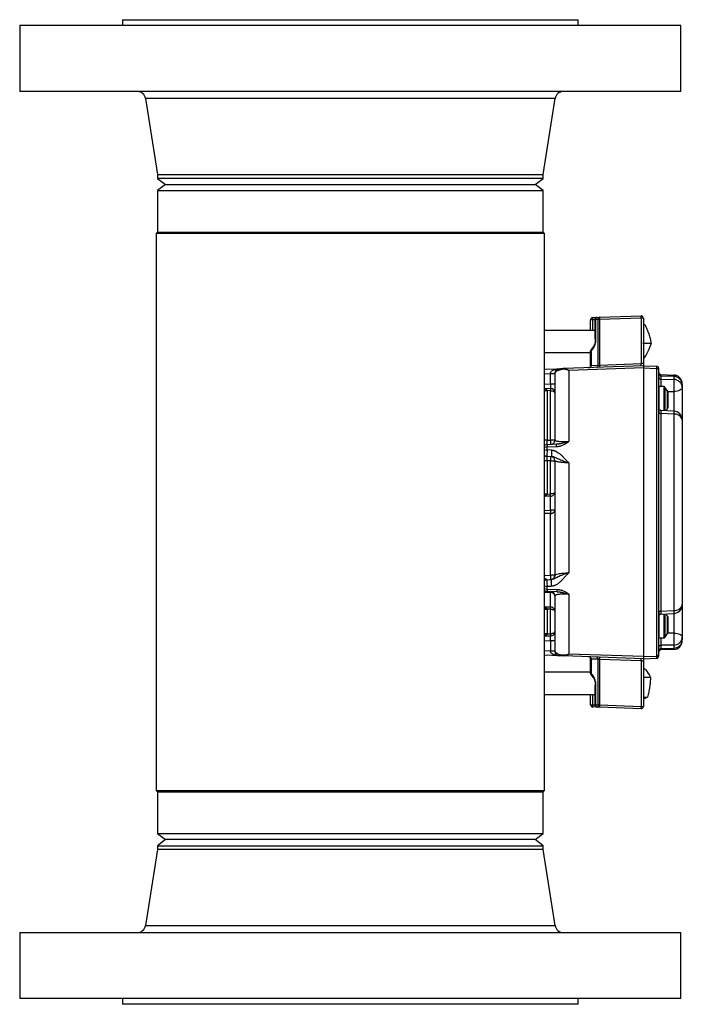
# Model space of a CAD drawing. Header units: inches. Extents: x -13.1 to 37.4, y 0.4 to 33.9.
# Tile 1 of 14: x -13.1 to -3.8, y 0.4 to 14.2. Entities that reach past the tile are written whole.
import ezdxf

# ---------------------------------------------------------------- set-up
doc = ezdxf.new("R2010")
doc.units = ezdxf.units.IN
doc.header["$MEASUREMENT"] = 0

msp = doc.modelspace()

# ---------------------------------------------------------------- linework, layer by layer
at = {"color": 7, "linetype": 'Continuous', "lineweight": 25}
for p, q in [((-13.114, 14.098), (-13.114, 13.173)), ((-13.114, 14.098), (-3.862, 14.098)), ((-11.677, 14.176), (-11.677, 14.098)), ((-11.677, 14.176), (-5.299, 14.176)), ((-5.299, 14.098), (-5.299, 14.176)), ((-3.862, 13.173), (-3.862, 14.098)), ((-3.862, 13.173), (-13.114, 13.173)), ((-11.353, 13.073), (-11.185, 12.011)), ((-5.791, 12.011), (-5.623, 13.073)), ((-11.185, 12.011), (-11.185, 11.956)), ((-11.185, 12.011), (-5.791, 12.011)), ((-5.791, 11.956), (-5.791, 12.011)), ((-11.185, 11.956), (-11.074, 11.871)), ((-5.791, 11.956), (-11.185, 11.956)), ((-11.074, 11.871), (-11.185, 11.786)), ((-11.074, 11.871), (-5.902, 11.871)), ((-5.902, 11.871), (-5.791, 11.956)), ((-5.791, 11.786), (-5.902, 11.871)), ((-11.185, 11.786), (-11.185, 11.204)), ((-11.185, 11.786), (-5.791, 11.786)), ((-5.791, 11.204), (-5.791, 11.786)), ((-11.185, 11.204), (-11.205, 11.185)), ((-11.205, 11.185), (-11.205, 3.389)), ((-10.998, 11.185), (-11.205, 11.185)), ((-11.185, 11.204), (-5.791, 11.204)), ((-5.771, 11.185), (-10.998, 11.185)), ((-5.771, 11.185), (-5.791, 11.204)), ((-5.771, 3.389), (-5.771, 11.185)), ((-5.094, 9.977), (-5.125, 9.977)), ((-5.125, 9.828), (-5.125, 9.977)), ((-5.095, 10.008), (-5.034, 10.01)), ((-5.094, 9.977), (-5.095, 10.008)), ((-5.064, 9.979), (-5.064, 9.708)), ((-5.02, 9.98), (-5.055, 9.979)), ((-5.055, 9.979), (-5.055, 9.708)), ((-5.034, 10.01), (-4.999, 10.012)), ((-4.999, 9.98), (-5.02, 9.98)), ((-5.02, 9.341), (-5.02, 9.98)), ((-4.999, 10.012), (-4.42, 10.032)), ((-4.42, 10.001), (-4.999, 9.98)), ((-4.999, 9.98), (-4.999, 9.343)), ((-4.42, 10.001), (-4.42, 9.363)), ((-4.419, 10.001), (-4.42, 10.001)), ((-4.387, 10.001), (-4.419, 10.001)), ((-4.387, 10.001), (-4.387, 9.365)), ((-5.064, 9.828), (-5.771, 9.828)), ((-4.387, 9.913), (-4.367, 9.91)), ((-4.387, 9.91), (-4.367, 9.91)), ((-4.383, 9.649), (-4.387, 9.659)), ((-4.387, 9.642), (-4.383, 9.649)), ((-4.383, 9.649), (-4.279, 9.649)), ((-5.771, 9.517), (-5.125, 9.517)), ((-5.116, 9.541), (-5.125, 9.541)), ((-5.125, 9.337), (-5.125, 9.541)), ((-5.116, 9.541), (-5.116, 9.338)), ((-5.771, 9.285), (-5.565, 9.292)), ((-5.498, 9.294), (-5.51, 9.293)), ((-4.387, 9.333), (-5.501, 9.294)), ((-5.501, 9.294), (-5.493, 9.293)), ((-4.387, 9.303), (-5.432, 9.269)), ((-5.432, 9.269), (-5.432, 8.274)), ((-5.116, 9.338), (-5.02, 9.341)), ((-4.999, 9.343), (-4.42, 9.363)), ((-4.387, 9.333), (-4.203, 9.327)), ((-4.387, 9.333), (-4.387, 9.303)), ((-4.387, 9.303), (-4.203, 9.297)), ((-4.387, 9.303), (-4.387, 7.283)), ((-4.203, 9.327), (-4.203, 9.297)), ((-4.203, 9.297), (-4.203, 5.269)), ((-5.687, 9.078), (-5.687, 9.225)), ((-5.687, 9.225), (-5.625, 9.225)), ((-4.142, 9.21), (-4.142, 9.19)), ((-4.142, 9.21), (-3.963, 9.204)), ((-4.142, 9.19), (-4.142, 9.144)), ((-3.963, 9.184), (-4.142, 9.19)), ((-4.142, 9.144), (-3.963, 9.141)), ((-3.963, 9.204), (-3.963, 9.184)), ((-3.963, 9.184), (-3.963, 9.141)), ((-5.771, 9.018), (-5.685, 9.015)), ((-5.685, 8.984), (-5.735, 8.986)), ((-5.735, 8.986), (-5.735, 8.292)), ((-5.625, 9.078), (-5.687, 9.078)), ((-5.685, 8.293), (-5.685, 8.984)), ((-4.098, 9.041), (-4.172, 9.041)), ((-4.172, 9.041), (-4.172, 8.676)), ((-4.048, 8.979), (-4.085, 9.034)), ((-4.045, 8.971), (-4.045, 8.745)), ((-3.842, 9.069), (-3.842, 9.079)), ((-3.961, 8.699), (-4.144, 8.708)), ((-4.07, 8.704), (-4.048, 8.737)), ((-4.142, 8.666), (-4.142, 5.9)), ((-3.963, 8.657), (-4.142, 8.666)), ((-3.963, 8.657), (-3.963, 5.909)), ((-5.735, 8.292), (-5.685, 8.293)), ((-5.625, 8.293), (-5.685, 8.293)), ((-5.607, 8.234), (-5.735, 8.229)), ((-5.607, 8.198), (-5.735, 8.193)), ((-5.735, 8.155), (-5.735, 8.193)), ((-5.672, 8.152), (-5.735, 8.155)), ((-5.588, 8.235), (-5.607, 8.233)), ((-5.588, 8.235), (-5.607, 8.234)), ((-5.735, 8.067), (-5.672, 8.065)), ((-5.685, 8.003), (-5.735, 8.004)), ((-5.735, 8.004), (-5.735, 7.542)), ((-5.685, 8.003), (-5.625, 8.003)), ((-5.685, 7.539), (-5.685, 8.003)), ((-5.432, 7.974), (-5.432, 6.437)), ((-5.735, 7.538), (-5.735, 7.542)), ((-5.735, 7.538), (-5.685, 7.539)), ((-5.685, 7.312), (-5.685, 7.508)), ((-5.685, 6.403), (-5.685, 7.265)), ((-4.387, 7.283), (-4.387, 5.263)), ((-5.735, 6.339), (-5.675, 6.341)), ((-5.625, 6.403), (-5.685, 6.403)), ((-5.622, 6.409), (-5.628, 6.384)), ((-5.625, 6.403), (-5.618, 6.408)), ((-5.735, 6.247), (-5.675, 6.249)), ((-5.735, 6.208), (-5.735, 6.247)), ((-5.735, 6.208), (-5.596, 6.203)), ((-5.735, 6.177), (-5.596, 6.172)), ((-5.685, 5.958), (-5.685, 6.158)), ((-5.597, 6.174), (-5.579, 6.171)), ((-5.432, 6.137), (-5.432, 5.297)), ((-5.685, 5.927), (-5.735, 5.928)), ((-5.735, 5.924), (-5.735, 5.928)), ((-5.685, 5.582), (-5.685, 5.927)), ((-5.735, 5.924), (-5.735, 5.58)), ((-4.172, 5.891), (-4.172, 5.526)), ((-4.144, 5.858), (-3.961, 5.867)), ((-4.142, 5.9), (-3.963, 5.909)), ((-4.048, 5.829), (-4.07, 5.862)), ((-4.045, 5.821), (-4.045, 5.595)), ((-5.685, 5.551), (-5.771, 5.548)), ((-5.735, 5.58), (-5.685, 5.582)), ((-4.172, 5.526), (-4.098, 5.526)), ((-4.085, 5.532), (-4.048, 5.587)), ((-5.687, 5.488), (-5.687, 5.341)), ((-5.687, 5.488), (-5.625, 5.488)), ((-3.963, 5.424), (-4.142, 5.422)), ((-4.142, 5.422), (-4.142, 5.376)), ((-4.142, 5.376), (-3.963, 5.382)), ((-4.142, 5.376), (-4.142, 5.356)), ((-3.963, 5.424), (-3.963, 5.382)), ((-3.963, 5.382), (-3.963, 5.362)), ((-3.842, 5.487), (-3.842, 5.497)), ((-5.565, 5.274), (-5.771, 5.281)), ((-5.625, 5.341), (-5.687, 5.341)), ((-4.387, 5.233), (-5.501, 5.272)), ((-4.387, 5.263), (-5.432, 5.297)), ((-4.387, 5.263), (-4.203, 5.269)), ((-4.387, 5.263), (-4.387, 5.233)), ((-4.387, 5.233), (-4.203, 5.239)), ((-4.203, 5.269), (-4.203, 5.239)), ((-3.963, 5.362), (-4.142, 5.356)), ((-5.125, 5.025), (-5.125, 5.229)), ((-5.02, 5.225), (-5.116, 5.228)), ((-5.116, 5.228), (-5.116, 5.025)), ((-5.02, 4.586), (-5.02, 5.225)), ((-4.42, 5.203), (-4.999, 5.223)), ((-4.999, 5.223), (-4.999, 4.586)), ((-4.42, 5.203), (-4.42, 4.565)), ((-4.387, 5.201), (-4.387, 4.565)), ((-5.125, 5.045), (-5.771, 5.045)), ((-5.125, 5.025), (-5.116, 5.025)), ((-4.387, 4.977), (-4.288, 4.977)), ((-5.064, 4.858), (-5.064, 4.587)), ((-5.055, 4.858), (-5.055, 4.587)), ((-5.771, 4.734), (-5.064, 4.734)), ((-5.125, 4.589), (-5.125, 4.734)), ((-4.387, 4.695), (-4.331, 4.695)), ((-4.331, 4.695), (-4.387, 4.667)), ((-5.125, 4.589), (-5.094, 4.589)), ((-5.095, 4.558), (-5.094, 4.589)), ((-5.034, 4.556), (-5.095, 4.558)), ((-5.055, 4.587), (-5.02, 4.586)), ((-4.999, 4.554), (-5.034, 4.556)), ((-5.02, 4.586), (-4.999, 4.586)), ((-4.999, 4.586), (-4.42, 4.565)), ((-4.42, 4.534), (-4.999, 4.554)), ((-4.42, 4.565), (-4.419, 4.565)), ((-4.419, 4.565), (-4.387, 4.565)), ((-11.205, 3.389), (-11.185, 3.369)), ((-11.205, 3.389), (-5.771, 3.389)), ((-11.185, 3.369), (-11.185, 2.788)), ((-11.185, 3.369), (-5.791, 3.369)), ((-5.791, 3.369), (-5.771, 3.389)), ((-5.791, 2.788), (-5.791, 3.369)), ((-11.185, 2.788), (-11.074, 2.702)), ((-11.185, 2.788), (-5.791, 2.788)), ((-5.902, 2.702), (-5.791, 2.788)), ((-11.074, 2.702), (-11.185, 2.617)), ((-10.877, 2.702), (-11.074, 2.702)), ((-5.902, 2.702), (-10.877, 2.702)), ((-5.791, 2.617), (-5.902, 2.702)), ((-11.185, 2.562), (-11.353, 1.501)), ((-11.185, 2.617), (-11.185, 2.562)), ((-11.185, 2.617), (-7.456, 2.617)), ((-7.456, 2.562), (-11.185, 2.562)), ((-7.456, 2.617), (-5.791, 2.617)), ((-5.791, 2.562), (-7.456, 2.562)), ((-5.791, 2.562), (-5.791, 2.617)), ((-5.623, 1.501), (-5.791, 2.562)), ((-13.114, 1.401), (-13.114, 0.476)), ((-13.114, 1.401), (-3.862, 1.401)), ((-3.862, 0.476), (-3.862, 1.401)), ((-6.718, 0.476), (-13.114, 0.476)), ((-11.677, 0.476), (-11.677, 0.397)), ((-3.862, 0.476), (-6.718, 0.476)), ((-5.299, 0.397), (-5.299, 0.476)), ((-7.268, 0.397), (-11.677, 0.397)), ((-5.299, 0.397), (-7.268, 0.397))]:
    msp.add_line(p, q, dxfattribs=at)
at = {"color": 8, "linetype": 'Continuous', "lineweight": 25}
for p, q in [((-5.623, 13.073), (-11.353, 13.073)), ((-5.064, 9.978), (-5.094, 9.977)), ((-5.094, 9.828), (-5.094, 9.977)), ((-5.055, 9.979), (-5.064, 9.979)), ((-5.055, 9.708), (-5.064, 9.708)), ((-5.771, 9.222), (-5.687, 9.225)), ((-5.771, 9.081), (-5.687, 9.078)), ((-5.735, 8.986), (-5.771, 8.986)), ((-4.098, 8.703), (-4.098, 9.041)), ((-4.085, 9.034), (-4.085, 8.702)), ((-4.048, 8.737), (-4.048, 8.979)), ((-4.045, 8.974), (-3.963, 8.973)), ((-3.963, 8.973), (-3.963, 8.697)), ((-5.735, 8.292), (-5.771, 8.292)), ((-5.735, 8.004), (-5.771, 8.004)), ((-5.771, 7.542), (-5.735, 7.542)), ((-5.685, 7.508), (-5.771, 7.506)), ((-5.771, 7.31), (-5.685, 7.312)), ((-5.685, 7.265), (-5.771, 7.264)), ((-5.771, 6.4), (-5.685, 6.403)), ((-5.685, 6.158), (-5.771, 6.161)), ((-5.771, 5.96), (-5.685, 5.958)), ((-5.735, 5.924), (-5.771, 5.924)), ((-4.098, 5.526), (-4.098, 5.863)), ((-4.085, 5.863), (-4.085, 5.532)), ((-4.048, 5.587), (-4.048, 5.829)), ((-3.963, 5.868), (-3.963, 5.593)), ((-5.771, 5.58), (-5.735, 5.58)), ((-3.963, 5.593), (-4.045, 5.592)), ((-5.771, 5.485), (-5.687, 5.488)), ((-5.687, 5.341), (-5.771, 5.344)), ((-5.055, 4.858), (-5.064, 4.858)), ((-5.094, 4.589), (-5.094, 4.734)), ((-5.094, 4.589), (-5.064, 4.588)), ((-5.064, 4.587), (-5.055, 4.587)), ((-11.353, 1.501), (-5.623, 1.501))]:
    msp.add_line(p, q, dxfattribs=at)
at = {"color": 7, "linetype": 'Continuous', "lineweight": 25, "flags": 128}
for points in [[(-3.842, 9.029), (-3.845, 9.018), (-3.851, 9.008), (-3.863, 8.999), (-3.877, 8.99), (-3.896, 8.983), (-3.916, 8.978), (-3.939, 8.975), (-3.963, 8.973)], [(-3.963, 5.593), (-3.939, 5.591), (-3.916, 5.588), (-3.896, 5.582), (-3.877, 5.576), (-3.863, 5.567), (-3.851, 5.558), (-3.845, 5.547), (-3.842, 5.537)]]:
    msp.add_lwpolyline(points, dxfattribs=at)
at = {"color": 7, "linetype": 'Continuous', "lineweight": 25}
for centre, radius, start, end in [((-11.47, 13.054), 0.118, 9, 90), ((-5.506, 13.054), 0.118, 90, 171), ((-5.094, 9.977), 0.0313, 92, 180), ((-5.033, 9.979), 0.0312, 92, 180), ((-5.028, 9.984), 0.0276, 103.1548, 188.9943), ((-4.993, 9.985), 0.0276, 103.1548, 188.9943), ((-4.775, 9.996), 0.225, 176.0129, 183.9871), ((-4.196, 10.016), 0.225, 176.0129, 183.9871), ((-4.419, 10.001), 0.0313, 0, 92), ((-5.26, 9.702), 0.205, 318.4573, 1.7646), ((-5.094, 9.541), 0.0313, 135.5752, 180), ((-5.107, 9.553), 0.0126, 86.9642, 133.5894), ((-5.562, 9.229), 0.0625, 92, 180), ((-5.499, 9.245), 0.0496, 92.4796, 132.8058), ((-5.156, 9.337), 0.0313, 272, 0), ((-5.143, 9.334), 0.0276, 283.1548, 8.9943), ((-5.048, 9.337), 0.0276, 283.1548, 8.9943), ((-5.223, 9.327), 0.225, 356.0129, 3.9871), ((-4.644, 9.348), 0.225, 356.0129, 3.9871), ((-4.204, 9.295), 0.0313, 0, 88), ((-4.202, 9.267), 0.0299, 2.4362, 90.4533), ((-4.141, 9.241), 0.0313, 180, 268), ((-5.672, 9.676), 0.449, 268.0129, 275.9871), ((-4.142, 9.22), 0.0299, 182.4362, 270.4533), ((-4.143, 9.173), 0.0296, 183.1696, 271.115), ((-3.967, 9.079), 0.125, 0, 88), ((-3.962, 9.064), 0.12, 2.4362, 90.4533), ((-3.961, 9.023), 0.119, 3.1208, 91.072), ((-5.735, 10.425), 1.439, 268.5472, 270.0162), ((-5.687, 8.953), 0.0625, 0, 88), ((-5.909, 9), 0.225, 356.0129, 3.9871), ((-4.098, 9.026), 0.015, 34.6952, 90), ((-4.06, 8.971), 0.015, 0, 34.6952), ((-4.146, 8.693), 0.0273, 193.1936, 277.6221), ((-4.06, 8.745), 0.015, 325.3048, 0), ((-3.967, 8.574), 0.125, 0, 87.1559), ((-3.948, 8.549), 0.109, 13.3277, 97.6838), ((-5.687, 8.293), 0.0625, 272, 0), ((-6.133, 8.262), 0.449, 356.0129, 3.9871), ((-5.732, 8.167), 0.0625, 92, 128.766), ((-5.223, 8.108), 0.451, 174.4254, 185.5746), ((-5.281, 8.216), 0.326, 176.8403, 183.1597), ((-5.732, 8.129), 0.0625, 231.234, 268), ((-5.687, 8.003), 0.0625, 0, 88), ((-6.133, 8.034), 0.449, 356.0129, 3.9871), ((-4.346, 36.85), 29.345, 267.2153, 267.2873), ((-5.986, 7.524), 0.301, 357.0576, 2.9424), ((-4.392, 7.288), 1.294, 178.978, 181.022), ((-5.732, 6.277), 0.0625, 92, 128.766), ((-5.687, 6.403), 0.0625, 272, 0), ((-6.133, 6.372), 0.449, 356.0129, 3.9871), ((-5.242, 6.295), 0.436, 173.9124, 186.0876), ((-5.304, 6.188), 0.293, 176.9478, 183.0522), ((-5.732, 6.239), 0.0625, 231.234, 268), ((-5.687, 6.113), 0.0625, 360, 88), ((-5.68, 6.103), 0.0555, 9.7117, 95.815), ((-4.346, -23.384), 29.345, 92.7127, 92.7847), ((-5.986, 5.942), 0.301, 357.0576, 2.9424), ((-3.948, 6.017), 0.109, 262.3124, 346.6641), ((-3.967, 5.992), 0.125, 272.8057, 360), ((-4.146, 5.873), 0.0273, 82.3742, 166.7984), ((-4.06, 5.821), 0.015, 0, 34.6952), ((-5.735, 4.141), 1.439, 89.9838, 91.4528), ((-5.687, 5.613), 0.0625, 272, 0), ((-5.909, 5.567), 0.225, 356.0129, 3.9871), ((-4.098, 5.541), 0.015, 270, 325.3048), ((-4.06, 5.595), 0.015, 325.3048, 0), ((-3.961, 5.543), 0.119, 268.9264, 356.8774), ((-4.143, 5.392), 0.0296, 88.8833, 176.8285), ((-4.142, 5.346), 0.0299, 89.5381, 177.5546), ((-3.962, 5.502), 0.12, 269.5381, 357.5546), ((-3.967, 5.487), 0.125, 272, 0), ((-5.672, 4.89), 0.449, 84.0129, 91.9871), ((-5.562, 5.337), 0.0625, 180, 268), ((-5.499, 5.322), 0.0496, 227.1942, 267.5204), ((-5.156, 5.229), 0.0313, 0, 88), ((-5.143, 5.232), 0.0276, 351.0057, 76.8452), ((-5.048, 5.229), 0.0276, 351.0057, 76.8452), ((-5.223, 5.239), 0.225, 356.0129, 3.9871), ((-4.202, 5.299), 0.0299, 269.5381, 357.5546), ((-4.204, 5.271), 0.0312, 272, 0), ((-4.141, 5.325), 0.0312, 92, 180), ((-4.644, 5.219), 0.225, 356.0129, 3.9871), ((-5.094, 5.025), 0.0313, 180.5599, 224.4248), ((-5.107, 5.013), 0.0126, 226.4106, 273.0358), ((-5.26, 4.864), 0.205, 358.2354, 41.5427), ((-5.094, 4.589), 0.0313, 180, 268), ((-5.033, 4.587), 0.0312, 180, 268), ((-5.028, 4.583), 0.0276, 171.0057, 256.8452), ((-4.993, 4.581), 0.0276, 171.0057, 256.8452), ((-4.775, 4.57), 0.225, 176.0129, 183.9871), ((-4.196, 4.55), 0.225, 176.0129, 183.9871), ((-4.419, 4.565), 0.0313, 268, 0), ((-11.47, 1.519), 0.118, 270, 351), ((-5.506, 1.519), 0.118, 189, 270)]:
    msp.add_arc(centre, radius, start, end, dxfattribs=at)
at = {"color": 8, "linetype": 'Continuous', "lineweight": 25}
for centre, radius, start, end in [((-5.101, 9.552), 0.0187, 144.8834, 216.2728), ((-5.735, 8.073), 0.121, 90.0041, 107.8487), ((-5.735, 8.029), 0.125, 89.986, 107.1223), ((-5.732, 6.277), 0.0625, 92.0628, 128.7482), ((-5.734, 6.354), 0.107, 249.7963, 269.9205), ((-5.734, 6.312), 0.104, 249.0869, 269.8924), ((-5.736, 6.236), 0.0593, 233.5696, 267.8963), ((-5.101, 5.014), 0.0187, 143.7272, 215.1166)]:
    msp.add_arc(centre, radius, start, end, dxfattribs=at)
at = {"color": 7, "linetype": 'Continuous', "lineweight": 25}
for points, knots in [([(-4.367, 9.91), (-4.356, 9.888), (-4.346, 9.867), (-4.328, 9.823), (-4.312, 9.78), (-4.299, 9.736), (-4.288, 9.693), (-4.283, 9.671), (-4.279, 9.649)], [0, 0, 0, 0, 0.25, 0.25, 0.5, 0.75, 0.75, 1, 1, 1, 1]), ([(-5.055, 9.708), (-5.055, 9.705), (-5.055, 9.7), (-5.056, 9.692), (-5.056, 9.684), (-5.057, 9.676), (-5.058, 9.668), (-5.06, 9.655), (-5.064, 9.637), (-5.071, 9.614), (-5.08, 9.593), (-5.089, 9.575), (-5.098, 9.561), (-5.107, 9.55), (-5.113, 9.544), (-5.116, 9.541)], [0, 0, 0, 0, 0.0411784, 0.0822381, 0.1232412, 0.1642501, 0.2053271, 0.2465342, 0.3732263, 0.5000228, 0.626715, 0.7535115, 0.8357345, 0.917731, 1, 1, 1, 1]), ([(-4.279, 9.649), (-4.293, 9.61), (-4.32, 9.536), (-4.365, 9.461), (-4.387, 9.425)], [0, 0, 0, 0, 0.521072, 1, 1, 1, 1]), ([(-5.687, 9.227), (-5.687, 9.228), (-5.687, 9.231), (-5.686, 9.234), (-5.685, 9.237), (-5.684, 9.24), (-5.682, 9.244), (-5.68, 9.247), (-5.676, 9.253), (-5.666, 9.262), (-5.651, 9.272), (-5.631, 9.28), (-5.614, 9.285), (-5.597, 9.289), (-5.582, 9.291), (-5.571, 9.292), (-5.565, 9.292)], [0, 0, 0, 0, 0.020209, 0.040861, 0.062156, 0.084278, 0.107393, 0.131644, 0.157156, 0.261019, 0.388813, 0.523662, 0.687982, 0.767403, 0.871408, 1, 1, 1, 1]), ([(-5.533, 9.281), (-5.535, 9.281), (-5.539, 9.28), (-5.545, 9.278), (-5.55, 9.277), (-5.555, 9.276), (-5.56, 9.274), (-5.568, 9.272), (-5.577, 9.269), (-5.59, 9.264), (-5.603, 9.258), (-5.613, 9.251), (-5.619, 9.244), (-5.623, 9.238), (-5.625, 9.233), (-5.625, 9.231), (-5.625, 9.229)], [0, 0, 0, 0, 0.019874, 0.040108, 0.060719, 0.081719, 0.103125, 0.124947, 0.184709, 0.24973, 0.370242, 0.500015, 0.623238, 0.750003, 0.874535, 1, 1, 1, 1]), ([(-5.565, 9.292), (-5.564, 9.292), (-5.564, 9.292), (-5.564, 9.292), (-5.563, 9.292), (-5.559, 9.292), (-5.551, 9.292), (-5.544, 9.293), (-5.537, 9.293), (-5.53, 9.293), (-5.523, 9.293), (-5.516, 9.294), (-5.509, 9.294), (-5.504, 9.294), (-5.501, 9.294)], [0, 0, 0, 0, 0.094529, 0.177688, 0.249481, 0.498575, 0.641051, 0.713976, 0.784369, 0.840919, 0.892024, 0.9294, 0.96535, 1, 1, 1, 1]), ([(-5.432, 9.269), (-5.434, 9.27), (-5.44, 9.272), (-5.447, 9.275), (-5.454, 9.277), (-5.461, 9.279), (-5.467, 9.28), (-5.473, 9.281), (-5.479, 9.282), (-5.487, 9.283), (-5.497, 9.284), (-5.51, 9.284), (-5.522, 9.283), (-5.529, 9.282), (-5.533, 9.281)], [0, 0, 0, 0, 0.076358, 0.148729, 0.21711, 0.2815, 0.341899, 0.398306, 0.450725, 0.499157, 0.636248, 0.765409, 0.886651, 1, 1, 1, 1]), ([(-5.125, 9.337), (-5.125, 9.337), (-5.125, 9.337), (-5.124, 9.337), (-5.123, 9.338), (-5.122, 9.338), (-5.12, 9.338), (-5.118, 9.338), (-5.117, 9.338), (-5.116, 9.338)], [0, 0, 0, 0, 0.136097, 0.274435, 0.415022, 0.557865, 0.702971, 0.850348, 1, 1, 1, 1]), ([(-5.02, 9.341), (-5.02, 9.341), (-5.018, 9.342), (-5.015, 9.342), (-5.012, 9.342), (-5.008, 9.342), (-5.004, 9.343), (-5.001, 9.343), (-4.999, 9.343)], [0, 0, 0, 0, 0.126298, 0.268748, 0.427348, 0.602093, 0.792979, 1, 1, 1, 1]), ([(-4.387, 9.365), (-4.387, 9.363), (-4.387, 9.359), (-4.387, 9.353), (-4.387, 9.348), (-4.387, 9.343), (-4.387, 9.339), (-4.387, 9.336), (-4.387, 9.333), (-4.387, 9.333), (-4.387, 9.333)], [0, 0, 0, 0, 0.152874, 0.250487, 0.383124, 0.500416, 0.637806, 0.765039, 0.884729, 1, 1, 1, 1]), ([(-4.172, 5.298), (-4.172, 5.466), (-4.172, 5.743), (-4.172, 6.448), (-4.172, 6.861), (-4.172, 7.706), (-4.172, 8.119), (-4.172, 8.824), (-4.172, 9.101), (-4.172, 9.268)], [0, 0, 0, 0, 0.25, 0.25, 0.5, 0.5, 0.75, 0.75, 1, 1, 1, 1]), ([(-3.963, 9.141), (-3.963, 9.14), (-3.963, 9.138), (-3.963, 9.135), (-3.962, 9.132), (-3.962, 9.128), (-3.962, 9.125), (-3.962, 9.121), (-3.962, 9.118), (-3.962, 9.115), (-3.962, 9.109), (-3.961, 9.101), (-3.961, 9.088), (-3.961, 9.073), (-3.961, 9.057), (-3.961, 9.047), (-3.961, 9.039), (-3.961, 9.034), (-3.961, 9.03), (-3.962, 9.026), (-3.962, 9.021), (-3.962, 9.015), (-3.962, 9.007), (-3.962, 8.996), (-3.963, 8.985), (-3.963, 8.977), (-3.963, 8.973)], [0, 0, 0, 0, 0.0335723, 0.0656984, 0.0963784, 0.125612, 0.1533991, 0.1797398, 0.2046339, 0.2280817, 0.2500831, 0.3182891, 0.3763083, 0.4999377, 0.5613745, 0.6237143, 0.6551438, 0.6866903, 0.7024966, 0.7183177, 0.7499821, 0.7710953, 0.8132692, 0.8762258, 0.930028, 1, 1, 1, 1]), ([(-5.735, 8.987), (-5.735, 8.988), (-5.735, 8.99), (-5.737, 8.994), (-5.745, 9.002), (-5.757, 9.009), (-5.768, 9.01), (-5.771, 9.011)], [0, 0, 0, 0, 0.061017, 0.127832, 0.289203, 0.784955, 1, 1, 1, 1]), ([(-5.687, 9.078), (-5.687, 9.061), (-5.686, 9.045), (-5.685, 9.022), (-5.685, 9.015), (-5.685, 9.015)], [0, 0, 0, 0, 0.5, 0.5, 1, 1, 1, 1]), ([(-5.685, 8.984), (-5.669, 8.984), (-5.653, 8.98), (-5.631, 8.969), (-5.625, 8.961), (-5.625, 8.953)], [0, 0, 0, 0, 0.5, 0.5, 1, 1, 1, 1]), ([(-3.842, 9.069), (-3.842, 9.066), (-3.842, 9.06), (-3.842, 9.05), (-3.842, 9.04), (-3.842, 9.033), (-3.842, 9.029)], [0, 0, 0, 0, 0.250019, 0.5, 0.749981, 1, 1, 1, 1]), ([(-3.842, 9.029), (-3.842, 8.989), (-3.842, 8.906), (-3.842, 8.77), (-3.842, 8.657), (-3.842, 8.606), (-3.842, 8.588)], [0, 0, 0, 0, 0.2655753, 0.5478739, 0.8301726, 1, 1, 1, 1]), ([(-4.143, 8.708), (-4.146, 8.708), (-4.154, 8.71), (-4.164, 8.717), (-4.171, 8.727), (-4.172, 8.735), (-4.172, 8.739)], [0, 0, 0, 0, 0.240677, 0.499716, 0.758875, 1, 1, 1, 1]), ([(-3.842, 8.574), (-3.842, 8.567), (-3.842, 8.553), (-3.842, 8.532), (-3.842, 8.511), (-3.842, 8.489), (-3.842, 8.467), (-3.842, 8.445), (-3.842, 8.423), (-3.842, 8.4), (-3.842, 8.377), (-3.842, 8.354), (-3.842, 8.331), (-3.842, 8.266), (-3.842, 8.156), (-3.842, 7.995), (-3.842, 7.825), (-3.842, 7.648), (-3.842, 7.467), (-3.842, 7.283), (-3.842, 7.099), (-3.842, 6.918), (-3.842, 6.74), (-3.842, 6.571), (-3.842, 6.41), (-3.842, 6.292), (-3.842, 6.211), (-3.842, 6.166), (-3.842, 6.121), (-3.842, 6.077), (-3.842, 6.034), (-3.842, 6.006), (-3.842, 5.992)], [0, 0, 0, 0, 0.009833, 0.019656, 0.029471, 0.03928, 0.049085, 0.058888, 0.068692, 0.078497, 0.088307, 0.098122, 0.107946, 0.11778, 0.179648, 0.241524, 0.305567, 0.369617, 0.434806, 0.500001, 0.56519, 0.630386, 0.694429, 0.758479, 0.820347, 0.882223, 0.901878, 0.921502, 0.94111, 0.960718, 0.980343, 1, 1, 1, 1]), ([(-5.735, 8.229), (-5.735, 8.229), (-5.735, 8.236), (-5.735, 8.259), (-5.735, 8.275), (-5.735, 8.292)], [0, 0, 0, 0, 0.5, 0.5, 1, 1, 1, 1]), ([(-5.625, 8.293), (-5.625, 8.293), (-5.625, 8.292), (-5.624, 8.291), (-5.623, 8.289), (-5.622, 8.288), (-5.62, 8.287), (-5.618, 8.286), (-5.616, 8.285), (-5.61, 8.282), (-5.599, 8.279), (-5.577, 8.276), (-5.549, 8.274), (-5.522, 8.273), (-5.5, 8.273), (-5.487, 8.273), (-5.473, 8.273), (-5.46, 8.273), (-5.446, 8.273), (-5.436, 8.273), (-5.432, 8.274)], [0, 0, 0, 0, 0.033933, 0.067118, 0.099552, 0.131233, 0.162157, 0.192323, 0.221728, 0.250372, 0.378491, 0.498563, 0.625507, 0.74936, 0.792581, 0.835114, 0.877037, 0.918433, 0.95939, 1, 1, 1, 1]), ([(-5.432, 8.274), (-5.434, 8.272), (-5.439, 8.267), (-5.446, 8.261), (-5.454, 8.255), (-5.462, 8.25), (-5.474, 8.242), (-5.49, 8.231), (-5.512, 8.22), (-5.534, 8.211), (-5.555, 8.205), (-5.574, 8.201), (-5.59, 8.199), (-5.601, 8.198), (-5.607, 8.198)], [0, 0, 0, 0, 0.050703, 0.101065, 0.151134, 0.200959, 0.250587, 0.377333, 0.501138, 0.627287, 0.750201, 0.834585, 0.917686, 1, 1, 1, 1]), ([(-5.735, 8.155), (-5.735, 8.147), (-5.735, 8.137), (-5.736, 8.116), (-5.736, 8.105), (-5.736, 8.086), (-5.736, 8.078), (-5.735, 8.069), (-5.735, 8.067), (-5.735, 8.067)], [0, 0, 0, 0, 0.25, 0.25, 0.5, 0.5, 0.75, 0.75, 1, 1, 1, 1]), ([(-5.735, 8.229), (-5.735, 8.229), (-5.735, 8.228), (-5.735, 8.225), (-5.735, 8.223), (-5.735, 8.216), (-5.735, 8.212), (-5.735, 8.203), (-5.735, 8.198), (-5.735, 8.193)], [0, 0, 0, 0, 0.25, 0.25, 0.5, 0.5, 0.75, 0.75, 1, 1, 1, 1]), ([(-5.672, 8.152), (-5.67, 8.152), (-5.665, 8.152), (-5.657, 8.151), (-5.65, 8.15), (-5.642, 8.148), (-5.635, 8.146), (-5.628, 8.144), (-5.62, 8.141), (-5.613, 8.138), (-5.605, 8.135), (-5.59, 8.126), (-5.566, 8.111), (-5.542, 8.09), (-5.523, 8.071), (-5.511, 8.058), (-5.497, 8.044), (-5.484, 8.029), (-5.47, 8.015), (-5.457, 8), (-5.445, 7.987), (-5.436, 7.978), (-5.432, 7.974)], [0, 0, 0, 0, 0.02334, 0.046837, 0.070561, 0.09458, 0.118962, 0.143769, 0.169061, 0.194895, 0.221325, 0.248399, 0.3653, 0.500419, 0.55956, 0.62536, 0.678731, 0.750383, 0.825006, 0.875329, 0.941324, 1, 1, 1, 1]), ([(-5.735, 8.004), (-5.735, 8.021), (-5.735, 8.037), (-5.735, 8.06), (-5.735, 8.067), (-5.735, 8.067)], [0, 0, 0, 0, 0.5, 0.5, 1, 1, 1, 1]), ([(-5.672, 8.065), (-5.658, 8.064), (-5.643, 8.06), (-5.612, 8.048), (-5.596, 8.04), (-5.558, 8.022), (-5.536, 8.013), (-5.487, 7.993), (-5.459, 7.983), (-5.432, 7.974)], [0, 0, 0, 0, 0.25, 0.25, 0.5, 0.5, 0.75, 0.75, 1, 1, 1, 1]), ([(-5.432, 7.974), (-5.435, 7.974), (-5.44, 7.974), (-5.449, 7.975), (-5.458, 7.975), (-5.466, 7.976), (-5.475, 7.976), (-5.483, 7.977), (-5.491, 7.978), (-5.5, 7.978), (-5.508, 7.979), (-5.516, 7.98), (-5.523, 7.98), (-5.531, 7.981), (-5.539, 7.982), (-5.546, 7.983), (-5.553, 7.983), (-5.56, 7.984), (-5.566, 7.985), (-5.579, 7.987), (-5.596, 7.99), (-5.609, 7.993), (-5.616, 7.996), (-5.62, 7.997), (-5.623, 7.999), (-5.624, 8.001), (-5.625, 8.002), (-5.625, 8.003)], [0, 0, 0, 0, 0.026357, 0.052842, 0.079464, 0.106231, 0.133152, 0.160235, 0.187488, 0.214919, 0.242535, 0.270342, 0.298349, 0.32656, 0.354982, 0.383621, 0.412481, 0.441568, 0.470886, 0.500439, 0.620897, 0.749673, 0.794171, 0.841465, 0.891543, 0.944393, 1, 1, 1, 1]), ([(-5.735, 7.538), (-5.735, 7.536), (-5.736, 7.534), (-5.739, 7.529), (-5.749, 7.521), (-5.761, 7.515), (-5.77, 7.514), (-5.771, 7.514)], [0, 0, 0, 0, 0.078925, 0.167449, 0.378964, 0.918561, 1, 1, 1, 1]), ([(-5.625, 7.318), (-5.625, 7.318), (-5.625, 7.317), (-5.626, 7.317), (-5.626, 7.316), (-5.628, 7.316), (-5.629, 7.315), (-5.632, 7.315), (-5.634, 7.314), (-5.637, 7.314), (-5.641, 7.313), (-5.648, 7.313), (-5.657, 7.312), (-5.665, 7.312), (-5.671, 7.312), (-5.678, 7.312), (-5.683, 7.312), (-5.685, 7.312)], [0, 0, 0, 0, 0.056001, 0.112048, 0.168066, 0.223975, 0.279703, 0.335183, 0.390359, 0.445191, 0.49966, 0.627431, 0.74961, 0.801794, 0.874693, 0.93903, 1, 1, 1, 1]), ([(-5.685, 7.265), (-5.684, 7.265), (-5.681, 7.266), (-5.677, 7.266), (-5.674, 7.267), (-5.67, 7.268), (-5.666, 7.269), (-5.663, 7.27), (-5.656, 7.272), (-5.648, 7.277), (-5.64, 7.284), (-5.634, 7.29), (-5.63, 7.297), (-5.627, 7.304), (-5.625, 7.311), (-5.625, 7.316), (-5.625, 7.318)], [0, 0, 0, 0, 0.035389, 0.070725, 0.10614, 0.141746, 0.177634, 0.213875, 0.250527, 0.372836, 0.500543, 0.598289, 0.697292, 0.797434, 0.898448, 1, 1, 1, 1]), ([(-5.735, 6.339), (-5.735, 6.339), (-5.736, 6.34), (-5.744, 6.344), (-5.755, 6.35), (-5.765, 6.354), (-5.771, 6.357), (-5.771, 6.357)], [0, 0, 0, 0, 0.186133, 0.399063, 0.661203, 0.982127, 1, 1, 1, 1]), ([(-5.735, 6.339), (-5.735, 6.339), (-5.736, 6.337), (-5.736, 6.329), (-5.736, 6.326), (-5.737, 6.318), (-5.737, 6.313), (-5.737, 6.303), (-5.737, 6.298), (-5.736, 6.286), (-5.736, 6.281), (-5.736, 6.264), (-5.735, 6.254), (-5.735, 6.247)], [0, 0, 0, 0, 0.25, 0.25, 0.375, 0.375, 0.5, 0.5, 0.625, 0.625, 0.75, 0.75, 1, 1, 1, 1]), ([(-5.432, 6.437), (-5.435, 6.434), (-5.441, 6.428), (-5.45, 6.418), (-5.46, 6.408), (-5.472, 6.394), (-5.486, 6.378), (-5.499, 6.363), (-5.516, 6.344), (-5.533, 6.326), (-5.551, 6.308), (-5.567, 6.295), (-5.582, 6.283), (-5.597, 6.273), (-5.611, 6.265), (-5.624, 6.26), (-5.637, 6.255), (-5.649, 6.252), (-5.662, 6.25), (-5.671, 6.249), (-5.675, 6.249)], [0, 0, 0, 0, 0.0388719, 0.0804044, 0.1246173, 0.1799134, 0.2494487, 0.3314638, 0.3743861, 0.4991875, 0.5653748, 0.6256218, 0.691273, 0.7520448, 0.7971093, 0.8402599, 0.8817856, 0.9220098, 0.9612877, 1, 1, 1, 1]), ([(-5.432, 6.437), (-5.46, 6.427), (-5.489, 6.417), (-5.54, 6.397), (-5.562, 6.387), (-5.599, 6.368), (-5.615, 6.36), (-5.645, 6.346), (-5.66, 6.342), (-5.675, 6.341)], [0, 0, 0, 0, 0.25, 0.25, 0.5, 0.5, 0.75, 0.75, 1, 1, 1, 1]), ([(-5.735, 6.208), (-5.735, 6.199), (-5.735, 6.191), (-5.735, 6.18), (-5.735, 6.177), (-5.735, 6.177)], [0, 0, 0, 0, 0.5, 0.5, 1, 1, 1, 1]), ([(-5.596, 6.203), (-5.593, 6.203), (-5.587, 6.203), (-5.578, 6.202), (-5.569, 6.201), (-5.56, 6.199), (-5.546, 6.196), (-5.528, 6.191), (-5.507, 6.183), (-5.487, 6.174), (-5.469, 6.164), (-5.455, 6.155), (-5.443, 6.146), (-5.436, 6.14), (-5.432, 6.137)], [0, 0, 0, 0, 0.049547, 0.099258, 0.149229, 0.199554, 0.250328, 0.373871, 0.499737, 0.623916, 0.749891, 0.833018, 0.9163, 1, 1, 1, 1]), ([(-5.685, 6.158), (-5.685, 6.164), (-5.685, 6.168), (-5.685, 6.174), (-5.685, 6.175), (-5.685, 6.175)], [0, 0, 0, 0, 0.5, 0.5, 1, 1, 1, 1]), ([(-5.432, 6.137), (-5.434, 6.137), (-5.44, 6.137), (-5.447, 6.137), (-5.455, 6.137), (-5.463, 6.138), (-5.471, 6.138), (-5.479, 6.138), (-5.486, 6.138), (-5.494, 6.138), (-5.502, 6.137), (-5.509, 6.137), (-5.526, 6.137), (-5.552, 6.135), (-5.58, 6.133), (-5.601, 6.129), (-5.612, 6.125), (-5.619, 6.121), (-5.622, 6.119), (-5.624, 6.116), (-5.625, 6.114), (-5.625, 6.113)], [0, 0, 0, 0, 0.0218694, 0.0438406, 0.0659375, 0.0881836, 0.1106016, 0.1332138, 0.1560416, 0.1791054, 0.2024251, 0.2260192, 0.2499055, 0.3731625, 0.5011564, 0.6208864, 0.7495461, 0.807509, 0.8685881, 0.9327614, 1, 1, 1, 1]), ([(-5.596, 6.172), (-5.593, 6.172), (-5.587, 6.171), (-5.577, 6.171), (-5.567, 6.17), (-5.557, 6.168), (-5.547, 6.166), (-5.536, 6.164), (-5.525, 6.162), (-5.511, 6.159), (-5.494, 6.155), (-5.475, 6.15), (-5.459, 6.145), (-5.446, 6.141), (-5.436, 6.138), (-5.432, 6.137)], [0, 0, 0, 0, 0.0583509, 0.1177887, 0.1783612, 0.2401144, 0.3030939, 0.3673448, 0.4329131, 0.499961, 0.6218461, 0.7497473, 0.8304594, 0.9138309, 1, 1, 1, 1]), ([(-5.771, 5.952), (-5.77, 5.952), (-5.761, 5.951), (-5.749, 5.945), (-5.739, 5.937), (-5.736, 5.932), (-5.735, 5.93), (-5.735, 5.928)], [0, 0, 0, 0, 0.081439, 0.621036, 0.832551, 0.921075, 1, 1, 1, 1]), ([(-3.842, 5.978), (-3.842, 5.959), (-3.842, 5.909), (-3.842, 5.795), (-3.842, 5.66), (-3.842, 5.577), (-3.842, 5.537)], [0, 0, 0, 0, 0.169436, 0.451876, 0.734317, 1, 1, 1, 1]), ([(-4.172, 5.827), (-4.172, 5.831), (-4.171, 5.839), (-4.164, 5.849), (-4.154, 5.856), (-4.146, 5.857), (-4.143, 5.858)], [0, 0, 0, 0, 0.241093, 0.500257, 0.759313, 1, 1, 1, 1]), ([(-5.771, 5.555), (-5.768, 5.556), (-5.757, 5.557), (-5.745, 5.564), (-5.737, 5.572), (-5.735, 5.576), (-5.735, 5.578), (-5.735, 5.579)], [0, 0, 0, 0, 0.215045, 0.710797, 0.872163, 0.93898, 1, 1, 1, 1]), ([(-5.687, 5.488), (-5.687, 5.49), (-5.687, 5.493), (-5.687, 5.498), (-5.687, 5.502), (-5.687, 5.506), (-5.687, 5.51), (-5.686, 5.514), (-5.686, 5.517), (-5.686, 5.521), (-5.686, 5.523), (-5.686, 5.526), (-5.686, 5.528), (-5.686, 5.531), (-5.686, 5.534), (-5.686, 5.539), (-5.685, 5.545), (-5.685, 5.548), (-5.685, 5.55), (-5.685, 5.551), (-5.685, 5.551)], [0, 0, 0, 0, 0.049873, 0.097853, 0.143938, 0.188128, 0.230425, 0.270827, 0.309335, 0.345949, 0.380668, 0.413494, 0.444424, 0.473461, 0.500604, 0.604909, 0.706992, 0.806862, 0.904528, 1, 1, 1, 1]), ([(-5.625, 5.613), (-5.625, 5.605), (-5.631, 5.597), (-5.653, 5.586), (-5.669, 5.582), (-5.685, 5.582)], [0, 0, 0, 0, 0.5, 0.5, 1, 1, 1, 1]), ([(-3.963, 5.593), (-3.963, 5.59), (-3.963, 5.586), (-3.963, 5.58), (-3.962, 5.575), (-3.962, 5.567), (-3.962, 5.559), (-3.962, 5.551), (-3.962, 5.545), (-3.962, 5.54), (-3.961, 5.536), (-3.961, 5.532), (-3.961, 5.527), (-3.961, 5.518), (-3.961, 5.508), (-3.961, 5.493), (-3.961, 5.478), (-3.961, 5.464), (-3.962, 5.455), (-3.962, 5.446), (-3.962, 5.439), (-3.963, 5.431), (-3.963, 5.427), (-3.963, 5.424)], [0, 0, 0, 0, 0.037003, 0.0699745, 0.098912, 0.1238168, 0.1867771, 0.2289537, 0.2500683, 0.2817347, 0.2975568, 0.3133641, 0.3449125, 0.3763438, 0.4386862, 0.5001245, 0.6237577, 0.6817635, 0.7499906, 0.8015042, 0.8603448, 0.926511, 1, 1, 1, 1]), ([(-3.842, 5.537), (-3.842, 5.533), (-3.842, 5.526), (-3.842, 5.516), (-3.842, 5.506), (-3.842, 5.5), (-3.842, 5.497)], [0, 0, 0, 0, 0.250019, 0.5, 0.749981, 1, 1, 1, 1]), ([(-5.565, 5.274), (-5.568, 5.274), (-5.574, 5.275), (-5.583, 5.275), (-5.591, 5.276), (-5.598, 5.278), (-5.604, 5.279), (-5.616, 5.281), (-5.631, 5.286), (-5.651, 5.294), (-5.666, 5.304), (-5.676, 5.313), (-5.682, 5.321), (-5.685, 5.327), (-5.687, 5.333), (-5.687, 5.337), (-5.687, 5.339)], [0, 0, 0, 0, 0.067383, 0.128617, 0.183704, 0.232642, 0.275435, 0.312082, 0.476408, 0.61128, 0.739079, 0.842958, 0.886749, 0.926964, 0.96439, 1, 1, 1, 1]), ([(-5.533, 5.285), (-5.562, 5.291), (-5.578, 5.297), (-5.602, 5.307), (-5.609, 5.312), (-5.624, 5.325), (-5.625, 5.332), (-5.625, 5.337)], [0, 0, 0, 0, 0.25, 0.25, 0.5, 0.5, 1, 1, 1, 1]), ([(-5.501, 5.272), (-5.503, 5.272), (-5.506, 5.272), (-5.51, 5.272), (-5.514, 5.272), (-5.518, 5.272), (-5.521, 5.273), (-5.525, 5.273), (-5.53, 5.273), (-5.537, 5.273), (-5.545, 5.273), (-5.552, 5.274), (-5.557, 5.274), (-5.561, 5.274), (-5.563, 5.274), (-5.564, 5.274), (-5.564, 5.274), (-5.565, 5.274)], [0, 0, 0, 0, 0.0191101, 0.0386623, 0.0586806, 0.079187, 0.1002023, 0.1217455, 0.1438346, 0.2112399, 0.2874482, 0.3884429, 0.5014184, 0.6202089, 0.7505295, 0.8624476, 1, 1, 1, 1]), ([(-5.432, 5.297), (-5.434, 5.295), (-5.438, 5.293), (-5.444, 5.289), (-5.449, 5.286), (-5.454, 5.283), (-5.459, 5.281), (-5.463, 5.279), (-5.469, 5.277), (-5.477, 5.275), (-5.486, 5.273), (-5.494, 5.272), (-5.499, 5.272), (-5.501, 5.272)], [0, 0, 0, 0, 0.0863341, 0.1676326, 0.2439028, 0.3151518, 0.3813861, 0.4426119, 0.4988351, 0.6337823, 0.7622729, 0.8843354, 1, 1, 1, 1]), ([(-5.116, 5.228), (-5.117, 5.228), (-5.118, 5.228), (-5.12, 5.228), (-5.122, 5.228), (-5.123, 5.228), (-5.124, 5.229), (-5.125, 5.229), (-5.125, 5.229), (-5.125, 5.229)], [0, 0, 0, 0, 0.149652, 0.297029, 0.442135, 0.584978, 0.725565, 0.863903, 1, 1, 1, 1]), ([(-4.999, 5.223), (-5.001, 5.223), (-5.003, 5.223), (-5.006, 5.224), (-5.009, 5.224), (-5.012, 5.224), (-5.015, 5.224), (-5.017, 5.224), (-5.019, 5.225), (-5.02, 5.225), (-5.02, 5.225)], [0, 0, 0, 0, 0.1568, 0.304516, 0.443147, 0.572693, 0.693151, 0.804522, 0.906805, 1, 1, 1, 1]), ([(-4.387, 5.201), (-4.387, 5.201), (-4.387, 5.201), (-4.388, 5.201), (-4.389, 5.201), (-4.39, 5.201), (-4.392, 5.201), (-4.394, 5.201), (-4.398, 5.201), (-4.406, 5.202), (-4.414, 5.203), (-4.419, 5.203), (-4.42, 5.203)], [0, 0, 0, 0, 0.0680253, 0.1372286, 0.2076139, 0.2791851, 0.3519458, 0.4258992, 0.5010488, 0.7018212, 0.9781613, 1, 1, 1, 1]), ([(-4.387, 5.233), (-4.387, 5.233), (-4.387, 5.233), (-4.387, 5.232), (-4.387, 5.232), (-4.387, 5.23), (-4.387, 5.229), (-4.387, 5.227), (-4.387, 5.225), (-4.387, 5.222), (-4.387, 5.218), (-4.387, 5.213), (-4.387, 5.207), (-4.387, 5.203), (-4.387, 5.201)], [0, 0, 0, 0, 0.057276, 0.115246, 0.174339, 0.234962, 0.297489, 0.362263, 0.429593, 0.499753, 0.616698, 0.749598, 0.846967, 1, 1, 1, 1]), ([(-4.387, 5.112), (-4.376, 5.1), (-4.335, 5.055), (-4.308, 5.01), (-4.288, 4.977)], [0, 0, 0, 0, 0.268753, 1, 1, 1, 1]), ([(-5.116, 5.025), (-5.114, 5.024), (-5.111, 5.021), (-5.107, 5.015), (-5.102, 5.01), (-5.098, 5.005), (-5.094, 4.999), (-5.088, 4.989), (-5.08, 4.974), (-5.071, 4.952), (-5.064, 4.93), (-5.059, 4.909), (-5.057, 4.89), (-5.055, 4.874), (-5.055, 4.863), (-5.055, 4.858)], [0, 0, 0, 0, 0.041178, 0.082238, 0.123241, 0.16425, 0.205327, 0.246534, 0.373226, 0.500023, 0.626715, 0.753511, 0.835735, 0.917731, 1, 1, 1, 1]), ([(-4.288, 4.977), (-4.289, 4.954), (-4.29, 4.93), (-4.294, 4.883), (-4.299, 4.836), (-4.308, 4.789), (-4.318, 4.742), (-4.325, 4.719), (-4.331, 4.695)], [0, 0, 0, 0, 0.25, 0.25, 0.5, 0.75, 0.75, 1, 1, 1, 1])]:
    msp.add_open_spline(points, degree=3, knots=knots, dxfattribs=at)
at = {"color": 8, "linetype": 'Continuous', "lineweight": 25}
for points, knots in [([(-5.493, 9.293), (-5.489, 9.293), (-5.477, 9.292), (-5.457, 9.285), (-5.44, 9.275), (-5.432, 9.269)], [0, 0, 0, 0, 0.225831, 0.588694, 1, 1, 1, 1]), ([(-4.142, 9.144), (-4.142, 9.135), (-4.143, 9.116), (-4.143, 9.077), (-4.143, 9.051), (-4.143, 9.041)], [0, 0, 0, 0, 0.383951, 0.7657552, 1, 1, 1, 1]), ([(-4.143, 8.707), (-4.143, 8.707), (-4.143, 8.71), (-4.143, 8.698), (-4.142, 8.677), (-4.142, 8.666)], [0, 0, 0, 0, 0.05596, 0.527505, 1, 1, 1, 1]), ([(-3.961, 8.698), (-3.961, 8.698), (-3.961, 8.7), (-3.961, 8.694), (-3.962, 8.681), (-3.963, 8.666), (-3.963, 8.657)], [0, 0, 0, 0, 0.067631, 0.377813, 0.636855, 1, 1, 1, 1]), ([(-5.432, 8.274), (-5.446, 8.269), (-5.462, 8.264), (-5.491, 8.256), (-5.52, 8.247), (-5.549, 8.241), (-5.566, 8.238), (-5.573, 8.237), (-5.581, 8.236), (-5.587, 8.235), (-5.588, 8.235)], [0, 0, 0, 0, 0.279267, 0.294876, 0.558477, 0.837726, 0.842973, 0.880109, 0.977614, 1, 1, 1, 1]), ([(-5.627, 7.561), (-5.627, 7.56), (-5.629, 7.555), (-5.641, 7.547), (-5.657, 7.542), (-5.673, 7.54), (-5.681, 7.539), (-5.685, 7.539)], [0, 0, 0, 0, 0.152418, 0.434295, 0.716334, 0.859999, 1, 1, 1, 1]), ([(-5.685, 7.508), (-5.677, 7.508), (-5.669, 7.51), (-5.655, 7.516), (-5.649, 7.52), (-5.634, 7.534), (-5.628, 7.545), (-5.626, 7.556)], [0, 0, 0, 0, 0.25, 0.25, 0.5, 0.5, 1, 1, 1, 1]), ([(-5.618, 6.408), (-5.617, 6.41), (-5.613, 6.415), (-5.584, 6.421), (-5.545, 6.427), (-5.51, 6.431), (-5.472, 6.434), (-5.445, 6.436), (-5.432, 6.437)], [0, 0, 0, 0, 0.141479, 0.426371, 0.578535, 0.724154, 0.864219, 1, 1, 1, 1]), ([(-5.738, 6.177), (-5.742, 6.177), (-5.75, 6.176), (-5.762, 6.173), (-5.77, 6.171), (-5.771, 6.171)], [0, 0, 0, 0, 0.415865, 0.90212, 1, 1, 1, 1]), ([(-5.626, 5.91), (-5.628, 5.921), (-5.634, 5.932), (-5.649, 5.946), (-5.655, 5.95), (-5.669, 5.956), (-5.677, 5.958), (-5.685, 5.958)], [0, 0, 0, 0, 0.5, 0.5, 0.75, 0.75, 1, 1, 1, 1]), ([(-5.685, 5.927), (-5.681, 5.927), (-5.673, 5.926), (-5.657, 5.924), (-5.641, 5.919), (-5.629, 5.911), (-5.627, 5.906), (-5.627, 5.905)], [0, 0, 0, 0, 0.1399911, 0.2836658, 0.5657052, 0.8475821, 1, 1, 1, 1]), ([(-4.142, 5.9), (-4.142, 5.889), (-4.143, 5.868), (-4.143, 5.856), (-4.143, 5.859), (-4.143, 5.859)], [0, 0, 0, 0, 0.473991, 0.945339, 1, 1, 1, 1]), ([(-3.963, 5.909), (-3.963, 5.9), (-3.962, 5.885), (-3.961, 5.872), (-3.961, 5.866), (-3.961, 5.868), (-3.961, 5.868)], [0, 0, 0, 0, 0.363247, 0.622428, 0.932807, 1, 1, 1, 1]), ([(-4.143, 5.526), (-4.143, 5.515), (-4.143, 5.488), (-4.143, 5.449), (-4.142, 5.431), (-4.142, 5.422)], [0, 0, 0, 0, 0.236794, 0.61801, 1, 1, 1, 1])]:
    msp.add_open_spline(points, degree=3, knots=knots, dxfattribs=at)
at = {"color": 7, "linetype": 'Continuous', "lineweight": 25}
for points in [[(-4.387, 9.365), (-4.387, 9.365), (-4.402, 9.364), (-4.42, 9.363)], [(-4.172, 9.268), (-4.172, 9.286), (-4.172, 9.295), (-4.172, 9.295)], [(-5.687, 9.227), (-5.687, 9.227), (-5.687, 9.226), (-5.687, 9.225)], [(-5.625, 9.229), (-5.625, 9.15), (-5.625, 8.806), (-5.625, 8.293)], [(-5.735, 8.986), (-5.735, 8.986), (-5.735, 8.986), (-5.735, 8.987)], [(-5.625, 8.003), (-5.625, 7.484), (-5.625, 6.902), (-5.625, 6.403)], [(-5.625, 6.113), (-5.625, 5.687), (-5.625, 5.407), (-5.625, 5.337)], [(-5.625, 5.9), (-5.625, 5.904), (-5.625, 5.907), (-5.626, 5.91)], [(-5.735, 5.579), (-5.735, 5.58), (-5.735, 5.58), (-5.735, 5.58)], [(-5.687, 5.341), (-5.687, 5.34), (-5.687, 5.339), (-5.687, 5.339)], [(-5.432, 5.297), (-5.467, 5.283), (-5.501, 5.279), (-5.533, 5.285)], [(-4.172, 5.271), (-4.172, 5.271), (-4.172, 5.28), (-4.172, 5.298)]]:
    msp.add_open_spline(points, degree=3, dxfattribs=at)

doc.saveas('drawing.dxf')
